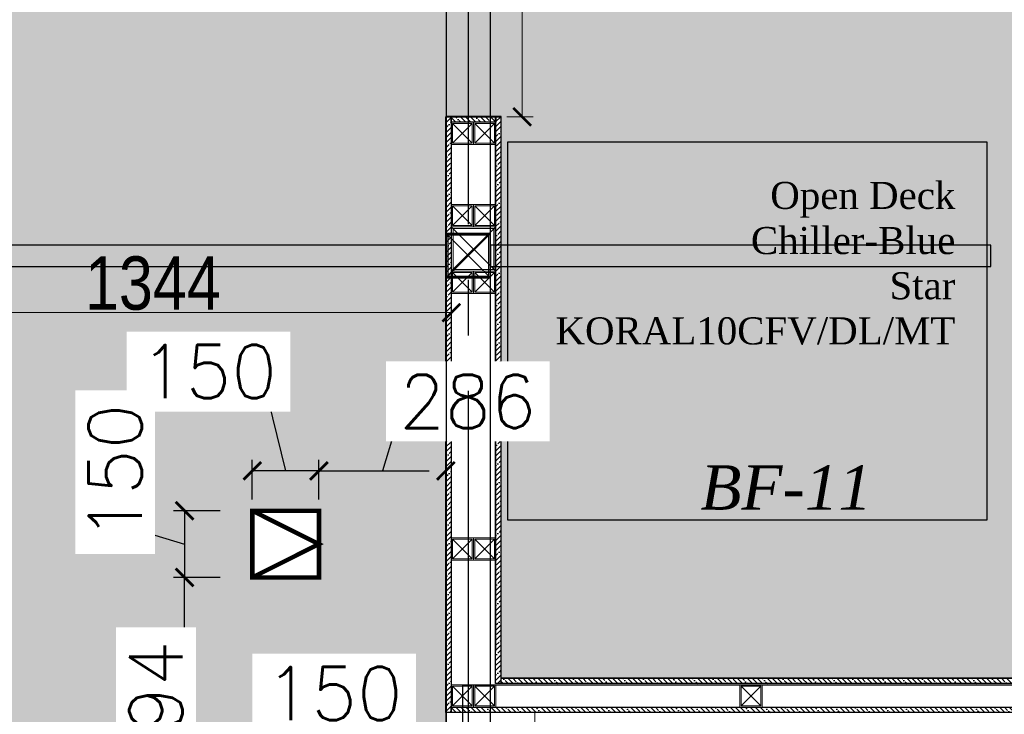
# Model space of a CAD drawing. Header units: inches. Extents: x -1008743 to -388065, y -1380311 to -642022.
# Tile 44 of 85: x -521362 to -519145, y -673399 to -671836. Entities that reach past the tile are written whole.
import ezdxf
from ezdxf.xclip import XClip

# ---------------------------------------------------------------- set-up
doc = ezdxf.new("R2010")
doc.units = ezdxf.units.IN
doc.header["$LTSCALE"] = 1000
doc.header["$MEASUREMENT"] = 0
doc.header["$XCLIPFRAME"] = 0
doc.header["$PDMODE"] = 35
for name, pattern in [('CENTER2', [1.125, 0.75, -0.125, 0.125, -0.125]), ('General Arrangement Plan$0$( Hidden )', [0.375, 0.25, -0.125]), ('General Arrangement Plan$1$.5', [2, 0.5, -0.5, 0.5, -0.5]), ('General Arrangement Plan$1$CORES & SETBACK$0$HIDDEN', [0.375, 0.25, -0.125]), ('HIDDEN', [0.375, 0.25, -0.125])]:
    doc.linetypes.add(name, pattern=pattern)
for name, color, linetype, lineweight in [('2020 HVAC TRAP DOOR', 155, 'HIDDEN', 15), ('General Arrangement Plan$0$DIM', 7, 'Continuous', 13), ('General Arrangement Plan$0$TEXT', 7, 'Continuous', 5), ('General Arrangement Plan$1$FURN', 252, 'Continuous', 5), ('General Arrangement Plan$1$MEI- EXISTING WALLS', 1, 'Continuous', 15)]:
    doc.layers.add(name, color=color, linetype=linetype, lineweight=lineweight)
for name, color, linetype in [('A-ANNO-DIMS-30', 7, 'Continuous'), ('General Arrangement Plan$1$12-ply', 160, 'Continuous'), ('General Arrangement Plan$1$Equipment', 5, 'Continuous'), ('General Arrangement Plan$1$Equipment Name', 7, 'Continuous'), ('IFF-35 HEAVY', 100, 'Continuous'), ('M-HVAC-INSULATION', 7, 'Continuous')]:
    doc.layers.add(name, color=color, linetype=linetype)
doc.layers.add('General Arrangement Plan$1$MS', color=7, linetype='Continuous', lineweight=0, true_color=0x3c5977)
doc.styles.add('General Arrangement Plan$1$Standard', font='ARIALN.TTF')
doc.styles.add('General Arrangement Plan$1$style12', font='BOOKOSI.TTF')
doc.styles.get("Standard").update_dxf_attribs({"font": 'txt.shx'})
doc.dimstyles.new('General Arrangement Plan$1$TFS-Dim', dxfattribs={"dimtxt": 120, "dimasz": 40, "dimexe": 25, "dimexo": 25, "dimgap": 4.5, "dimtad": 1, "dimdec": 0, "dimzin": 0, "dimdsep": 46, "dimtxsty": 'General Arrangement Plan$1$Standard', "dimblk": 'General Arrangement Plan$1$_ArchTick', "dimcen": 0.09, "dimdle": 2, "dimclrd": 256, "dimclre": 8, "dimadec": 0, "dimazin": 0, "dimtfac": 1, "dimtdec": 0, "dimtofl": 0, "dimtmove": 1, "dimatfit": 3, "dimfxl": 1, "dimtolj": 1, "dimtzin": 0, "dimlwd": -1, "dimlwe": -1, "dimarcsym": 0})
doc.dimstyles.new('TFS-Dim', dxfattribs={"dimtxt": 120, "dimasz": 40, "dimexe": 25, "dimexo": 25, "dimgap": 4.5, "dimtad": 1, "dimdec": 0, "dimzin": 0, "dimdsep": 46, "dimtxsty": 'Standard', "dimblk": 'ARCHTICK', "dimcen": 0.09, "dimdle": 2, "dimclrd": 256, "dimclre": 8, "dimadec": 0, "dimazin": 0, "dimtfac": 1, "dimtdec": 0, "dimtofl": 0, "dimtmove": 1, "dimatfit": 3, "dimfxl": 1, "dimtolj": 1, "dimtzin": 0, "dimlwd": -1, "dimlwe": -1, "dimarcsym": 0})

# ---------------------------------------------------------------- blocks, each defined once
blk = doc.blocks.new('General Arrangement Plan$1$_ArchTick')
at = {"color": 0, "linetype": 'ByBlock', "const_width": 0.15}
blk.add_lwpolyline([(-0.5, -0.5), (0.5, 0.5)], dxfattribs=at)
blk = doc.blocks.new('*D392')
at = {"layer": 'Defpoints', "color": 0}
for p in [(6521.7, 7594.6), (6281, 6151.3), (6340.6, 6151.3)]:
    blk.add_point(p, dxfattribs=at)
at = {"layer": 'General Arrangement Plan$0$DIM', "color": 8, "linetype": 'General Arrangement Plan$0$( Hidden )'}
for p, q in [((6496.7, 7594.6), (6315.6, 7594.6)), ((6306, 6151.3), (6365.6, 6151.3))]:
    blk.add_line(p, q, dxfattribs=at)
at = {"layer": 'General Arrangement Plan$0$DIM', "color": 8}
blk.add_line((6340.6, 7596.6), (6340.6, 6149.3), dxfattribs=at)
at = {"layer": 'General Arrangement Plan$0$DIM', "color": 8, "xscale": 40, "yscale": 40, "zscale": 40}
for p, rotation in [((6340.6, 7594.6), 90), ((6340.6, 6151.3), 270)]:
    blk.add_blockref('General Arrangement Plan$1$_ArchTick', p, dxfattribs=dict(at, rotation=rotation))
at = {"layer": 'General Arrangement Plan$0$DIM', "color": 0, "insert": (6274.9, 6873), "char_height": 120, "attachment_point": 5, "rotation": 90, "style": 'General Arrangement Plan$1$Standard'}
blk.add_mtext('\\A1;1443', dxfattribs=at)
blk = doc.blocks.new('*D410')
at = {"layer": 'Defpoints', "color": 0}
for p in [(6181, 6151.3), (4837.1, 6094.2), (4837.1, 5710.7)]:
    blk.add_point(p, dxfattribs=at)
at = {"layer": 'General Arrangement Plan$0$DIM', "color": 8, "linetype": 'General Arrangement Plan$0$( Hidden )'}
for p, q in [((6181, 6126.3), (6181, 5685.7)), ((4837.1, 6069.2), (4837.1, 5685.7))]:
    blk.add_line(p, q, dxfattribs=at)
at = {"layer": 'General Arrangement Plan$0$DIM', "color": 8}
blk.add_line((6183, 5710.7), (4835.1, 5710.7), dxfattribs=at)
at = {"layer": 'General Arrangement Plan$0$DIM', "color": 8, "xscale": 40, "yscale": 40, "zscale": 40, "rotation": 180}
blk.add_blockref('General Arrangement Plan$1$_ArchTick', (4837.1, 5710.7), dxfattribs=at)
at = {"layer": 'General Arrangement Plan$0$DIM', "color": 8, "xscale": 40, "yscale": 40, "zscale": 40}
blk.add_blockref('General Arrangement Plan$1$_ArchTick', (6181, 5710.7), dxfattribs=at)
at = {"layer": 'General Arrangement Plan$0$DIM', "color": 0, "insert": (5509, 5776.5), "char_height": 120, "attachment_point": 5, "style": 'General Arrangement Plan$1$Standard'}
blk.add_mtext('\\A1;1344', dxfattribs=at)
blk = doc.blocks.new('General Arrangement Plan$1$A$C0642dd72')
at = {"layer": 'General Arrangement Plan$1$MS', "ltscale": 10}
for p, q in [((5980.3, 4780), (6080.3, 4880)), ((6080.3, 4780), (5980.3, 4880))]:
    blk.add_line(p, q, dxfattribs=at)
for points in [[(5980.3, 4780), (6080.3, 4780), (6080.3, 4880), (5980.3, 4880)], [(5984.3, 4784), (6076.3, 4784), (6076.3, 4876), (5984.3, 4876)]]:
    blk.add_lwpolyline(points, close=True, dxfattribs=at)
blk = doc.blocks.new('*U426')
at = {"layer": 'General Arrangement Plan$1$12-ply', "true_color": 0x939598}
h = blk.add_hatch(dxfattribs=at)
h.set_pattern_fill('ANSI35', color=252, scale=2.5, angle=180)
h.set_pattern_definition([(225, (0, 5489.046), (11.22532015, -11.22532015), []), (225, (-11.225, 5489.046), (11.22532015, -11.22532015), [19.84375, -3.96875, 0, -3.96875])])
h.paths.add_polyline_path([(2694419.8, -800693.2), (2694419.8, -802033.7), (2694431.8, -802033.7), (2694431.8, -800693.2)])
at = {"layer": 'General Arrangement Plan$1$12-ply'}
blk.add_lwpolyline([(2694419.8, -800693.2), (2694431.8, -800693.2), (2694431.8, -802033.7), (2694419.8, -802033.7)], close=True, dxfattribs=at)
blk = doc.blocks.new('General Arrangement Plan$1$A$C25013FFA')
at = {"layer": 'General Arrangement Plan$1$MS', "linetype": 'General Arrangement Plan$1$CORES & SETBACK$0$HIDDEN', "ltscale": 25}
for p, q in [((-9, 60), (35, 16)), ((35, 60), (-9, 16))]:
    blk.add_line(p, q, dxfattribs=at)
at = {"layer": 'General Arrangement Plan$1$MS', "ltscale": 25}
blk.add_lwpolyline([(-12, 13), (38, 13), (38, 63), (-12, 63)], close=True, dxfattribs=at)
blk.add_lwpolyline([(-12, 13), (38, 13), (38, 63), (-12, 63)], close=True, dxfattribs=at)
at = {"layer": 'General Arrangement Plan$1$MS', "linetype": 'General Arrangement Plan$1$.5', "ltscale": 25}
blk.add_lwpolyline([(-9, 16), (35, 16), (35, 60), (-9, 60)], close=True, dxfattribs=at)
blk = doc.blocks.new('*U427')
at = {"layer": 'General Arrangement Plan$1$12-ply', "true_color": 0x939598}
h = blk.add_hatch(dxfattribs=at)
h.set_pattern_fill('ANSI35', color=252, scale=2.5, angle=180)
h.set_pattern_definition([(225, (0, 6692.969), (11.22532015, -11.22532015), []), (225, (-11.225, 6692.969), (11.22532015, -11.22532015), [19.84375, -3.96875, 0, -3.96875])])
h.paths.add_polyline_path([(2694419.8, -800711.5), (2694419.8, -800811.5), (2694431.8, -800811.5), (2694431.8, -800711.5)])
at = {"layer": 'General Arrangement Plan$1$12-ply'}
blk.add_lwpolyline([(2694419.8, -800711.5), (2694431.8, -800711.5), (2694431.8, -800811.5), (2694419.8, -800811.5)], close=True, dxfattribs=at)
blk = doc.blocks.new('*U428')
at = {"layer": 'General Arrangement Plan$1$12-ply', "true_color": 0x939598}
h = blk.add_hatch(dxfattribs=at)
h.set_pattern_fill('ANSI35', color=252, scale=2.5, angle=180)
h.set_pattern_definition([(225, (0, 5416.519), (11.22532015, -11.22532015), []), (225, (-11.225, 5416.519), (11.22532015, -11.22532015), [19.84375, -3.96875, 0, -3.96875])])
h.paths.add_polyline_path([(2694419.8, -800711.5), (2694419.8, -802087.9), (2694431.8, -802087.9), (2694431.8, -800711.5)])
at = {"layer": 'General Arrangement Plan$1$12-ply'}
blk.add_lwpolyline([(2694419.8, -800711.5), (2694431.8, -800711.5), (2694431.8, -802087.9), (2694419.8, -802087.9)], close=True, dxfattribs=at)
blk = doc.blocks.new('*U429')
at = {"layer": 'General Arrangement Plan$1$12-ply', "true_color": 0x939598}
h = blk.add_hatch(dxfattribs=at)
h.set_pattern_fill('ANSI35', color=252, scale=2.5, angle=180)
h.set_pattern_definition([(225, (0, 5290.512), (11.22532015, -11.22532015), []), (225, (-11.225, 5290.512), (11.22532015, -11.22532015), [19.84375, -3.96875, 0, -3.96875])])
h.paths.add_polyline_path([(2694419.8, -800886.5), (2694419.8, -802038.9), (2694431.8, -802038.9), (2694431.8, -800886.5)])
at = {"layer": 'General Arrangement Plan$1$12-ply'}
blk.add_lwpolyline([(2694419.8, -800886.5), (2694431.8, -800886.5), (2694431.8, -802038.9), (2694419.8, -802038.9)], close=True, dxfattribs=at)
blk = doc.blocks.new('*U431')
at = {"layer": 'General Arrangement Plan$1$12-ply', "true_color": 0x939598}
h = blk.add_hatch(dxfattribs=at)
h.set_pattern_fill('ANSI35', color=252, scale=2.5, angle=180)
h.set_pattern_definition([(225, (0, 5423.985), (11.22532015, -11.22532015), []), (225, (-11.225, 5423.985), (11.22532015, -11.22532015), [19.84375, -3.96875, 0, -3.96875])])
h.paths.add_polyline_path([(2694419.8, -800758.2), (2694419.8, -802033.7), (2694431.8, -802033.7), (2694431.8, -800758.2)])
at = {"layer": 'General Arrangement Plan$1$12-ply'}
blk.add_lwpolyline([(2694419.8, -800758.2), (2694431.8, -800758.2), (2694431.8, -802033.7), (2694419.8, -802033.7)], close=True, dxfattribs=at)
blk = doc.blocks.new('_ArchTick')
at = {"color": 0, "linetype": 'ByBlock', "const_width": 0.15}
blk.add_lwpolyline([(-0.5, -0.5), (0.5, 0.5)], dxfattribs=at)
blk = doc.blocks.new('*D498')
at = {"layer": 'A-ANNO-DIMS-30', "linetype": 'HIDDEN'}
for p, q in [((-521071.1, -672692.2), (-520802.1, -672692.2)), ((-520802.1, -672692.2), (-520763.1, -672851)), ((-520686.1, -672851), (-520840.1, -672851))]:
    blk.add_line(p, q, dxfattribs=at)
at = {"layer": 'A-ANNO-DIMS-30', "color": 8, "linetype": 'HIDDEN'}
for p, q in [((-520838.1, -672915.8), (-520838.1, -672826)), ((-520688.1, -672915.8), (-520688.1, -672826))]:
    blk.add_line(p, q, dxfattribs=at)
at = {"layer": 'Defpoints', "color": 0, "ltscale": 10}
for p in [(-520838.1, -672851), (-520838.1, -672940.8), (-520688.1, -672940.8)]:
    blk.add_point(p, dxfattribs=at)
at = {"layer": 'A-ANNO-DIMS-30', "ltscale": 10, "xscale": 40, "yscale": 40, "zscale": 40, "rotation": 180}
blk.add_blockref('_ArchTick', (-520838.1, -672851), dxfattribs=at)
at = {"layer": 'A-ANNO-DIMS-30', "ltscale": 10, "xscale": 40, "yscale": 40, "zscale": 40}
blk.add_blockref('_ArchTick', (-520688.1, -672851), dxfattribs=at)
at = {"layer": 'A-ANNO-DIMS-30', "color": 0, "ltscale": 10, "insert": (-520936.6, -672627.7), "char_height": 120, "attachment_point": 5, "bg_fill": 3, "box_fill_scale": 1.25, "bg_fill_color": 257, "bg_fill_transparency": 0}
blk.add_mtext('\\A1;150', dxfattribs=at)
blk = doc.blocks.new('*D499')
at = {"layer": 'A-ANNO-DIMS-30', "linetype": 'HIDDEN'}
for p, q in [((-521082.4, -672719.3), (-521082.4, -672988.3)), ((-520990.7, -672938.8), (-520990.7, -673092.8)), ((-521082.4, -672988.3), (-520990.7, -673015.8))]:
    blk.add_line(p, q, dxfattribs=at)
at = {"layer": 'A-ANNO-DIMS-30', "color": 8, "linetype": 'HIDDEN'}
for p, q in [((-520910.7, -672940.8), (-521015.7, -672940.8)), ((-520910.7, -673090.8), (-521015.7, -673090.8))]:
    blk.add_line(p, q, dxfattribs=at)
at = {"layer": 'Defpoints', "color": 0, "ltscale": 10}
for p in [(-520838.1, -672940.8), (-520990.7, -673090.8), (-520838.1, -673090.8)]:
    blk.add_point(p, dxfattribs=at)
at = {"layer": 'A-ANNO-DIMS-30', "ltscale": 10, "xscale": 40, "yscale": 40, "zscale": 40}
for p, rotation in [((-520990.7, -672940.8), 90), ((-520990.7, -673090.8), 270)]:
    blk.add_blockref('_ArchTick', p, dxfattribs=dict(at, rotation=rotation))
at = {"layer": 'A-ANNO-DIMS-30', "color": 0, "ltscale": 10, "insert": (-521146.9, -672853.8), "char_height": 120, "attachment_point": 5, "rotation": 90, "bg_fill": 3, "box_fill_scale": 1.25, "bg_fill_color": 257, "bg_fill_transparency": 0}
blk.add_mtext('\\A1;150', dxfattribs=at)
blk = doc.blocks.new('*D501')
at = {"layer": 'A-ANNO-DIMS-30', "linetype": 'HIDDEN'}
for p, q in [((-520788.5, -673416.6), (-520816.4, -673575.4)), ((-520519.5, -673416.6), (-520788.5, -673416.6)), ((-520893.4, -673575.4), (-520739.4, -673575.4))]:
    blk.add_line(p, q, dxfattribs=at)
at = {"layer": 'A-ANNO-DIMS-30', "color": 8, "linetype": 'HIDDEN'}
for p, q in [((-520891.4, -673655.4), (-520891.4, -673550.4)), ((-520741.4, -673655.4), (-520741.4, -673550.4))]:
    blk.add_line(p, q, dxfattribs=at)
at = {"layer": 'Defpoints', "color": 0, "ltscale": 10}
for p in [(-520741.4, -673575.4), (-520891.4, -673684.8), (-520741.4, -673684.8)]:
    blk.add_point(p, dxfattribs=at)
at = {"layer": 'A-ANNO-DIMS-30', "ltscale": 10, "xscale": 40, "yscale": 40, "zscale": 40, "rotation": 180}
blk.add_blockref('_ArchTick', (-520891.4, -673575.4), dxfattribs=at)
at = {"layer": 'A-ANNO-DIMS-30', "ltscale": 10, "xscale": 40, "yscale": 40, "zscale": 40}
blk.add_blockref('_ArchTick', (-520741.4, -673575.4), dxfattribs=at)
at = {"layer": 'A-ANNO-DIMS-30', "color": 0, "ltscale": 10, "insert": (-520654, -673352.1), "char_height": 120, "attachment_point": 5, "bg_fill": 3, "box_fill_scale": 1.25, "bg_fill_color": 257, "bg_fill_transparency": 0}
blk.add_mtext('\\A1;150', dxfattribs=at)
blk = doc.blocks.new('*D504')
at = {"layer": 'A-ANNO-DIMS-30', "color": 8, "linetype": 'HIDDEN'}
for p, q in [((-520910.7, -673090.8), (-521015.7, -673090.8)), ((-520916.4, -673684.8), (-521015.7, -673684.8))]:
    blk.add_line(p, q, dxfattribs=at)
at = {"layer": 'A-ANNO-DIMS-30', "linetype": 'HIDDEN'}
blk.add_line((-520990.7, -673686.8), (-520990.7, -673088.8), dxfattribs=at)
at = {"layer": 'Defpoints', "color": 0, "ltscale": 10}
for p in [(-520990.7, -673090.8), (-520838.1, -673090.8), (-520891.4, -673684.8)]:
    blk.add_point(p, dxfattribs=at)
at = {"layer": 'A-ANNO-DIMS-30', "ltscale": 10, "xscale": 40, "yscale": 40, "zscale": 40}
for p, rotation in [((-520990.7, -673090.8), 90), ((-520990.7, -673684.8), 270)]:
    blk.add_blockref('_ArchTick', p, dxfattribs=dict(at, rotation=rotation))
at = {"layer": 'A-ANNO-DIMS-30', "color": 0, "ltscale": 10, "insert": (-521055.2, -673387.8), "char_height": 120, "attachment_point": 5, "rotation": 90, "bg_fill": 3, "box_fill_scale": 1.25, "bg_fill_color": 257, "bg_fill_transparency": 0}
blk.add_mtext('\\A1;594', dxfattribs=at)
blk = doc.blocks.new('*D507')
at = {"layer": 'A-ANNO-DIMS-30', "linetype": 'HIDDEN'}
for p, q in [((-520517.6, -672759.2), (-520545.1, -672851)), ((-520188.6, -672759.2), (-520517.6, -672759.2)), ((-520690.1, -672851), (-520400.2, -672851))]:
    blk.add_line(p, q, dxfattribs=at)
at = {"layer": 'A-ANNO-DIMS-30', "color": 8, "linetype": 'HIDDEN'}
for p, q in [((-520688.1, -672915.8), (-520688.1, -672826)), ((-520402.2, -672915.8), (-520402.2, -672826))]:
    blk.add_line(p, q, dxfattribs=at)
at = {"layer": 'Defpoints', "color": 0, "ltscale": 10}
for p in [(-520402.2, -672851), (-520688.1, -672940.8), (-520402.2, -672940.8)]:
    blk.add_point(p, dxfattribs=at)
at = {"layer": 'A-ANNO-DIMS-30', "ltscale": 10, "xscale": 40, "yscale": 40, "zscale": 40, "rotation": 180}
blk.add_blockref('_ArchTick', (-520688.1, -672851), dxfattribs=at)
at = {"layer": 'A-ANNO-DIMS-30', "ltscale": 10, "xscale": 40, "yscale": 40, "zscale": 40}
blk.add_blockref('_ArchTick', (-520402.2, -672851), dxfattribs=at)
at = {"layer": 'A-ANNO-DIMS-30', "color": 0, "ltscale": 10, "insert": (-520353.1, -672694.7), "char_height": 120, "attachment_point": 5, "bg_fill": 3, "box_fill_scale": 1.25, "bg_fill_color": 257, "bg_fill_transparency": 0}
blk.add_mtext('\\A1;286', dxfattribs=at)
blk = doc.blocks.new('latout')
at = {"color": 252, "linetype": 'CENTER2'}
blk.add_line((-8375, 13525.7), (-8375, -289.9), dxfattribs=at)
at = {"ltscale": 10}
for p, q in [((-8425, 4780), (-8325, 4880)), ((-8325, 4780), (-8425, 4880))]:
    blk.add_line(p, q, dxfattribs=at)
at = {"color": 3, "ltscale": 10}
for points in [[(-8325, 4880), (-8325, 10397), (-8425, 10397), (-8425, 4880)], [(-8325, 100.3), (-8325, 4780), (-8425, 4780), (-8425, 100.3)]]:
    blk.add_lwpolyline(points, close=True, dxfattribs=at)
at = {"color": 4, "ltscale": 10}
for points in [[(-8425, 4780), (-8325, 4780), (-8325, 4880), (-8425, 4880)], [(-8421, 4784), (-8329, 4784), (-8329, 4876), (-8421, 4876)]]:
    blk.add_lwpolyline(points, close=True, dxfattribs=at)
at = {"color": 6, "ltscale": 10}
for points in [[(-10044.9, 4806), (-8425, 4805.9), (-8425, 4853.9), (-10044.9, 4854)], [(-8325, 4806), (-7198.5, 4806), (-7198.5, 4854), (-8325, 4854)]]:
    blk.add_lwpolyline(points, close=True, dxfattribs=at)
blk = doc.blocks.new('General Arrangement Plan')
at = {"layer": 'General Arrangement Plan$1$Equipment'}
blk.add_lwpolyline([(7387.4, 5244.4), (7387.4, 6094.2), (6307.4, 6094.2), (6307.4, 5244.4)], close=True, dxfattribs=at)
at = {"layer": 'General Arrangement Plan$1$FURN'}
blk.add_lwpolyline([(6168.8, 4871.8), (6168.8, 972), (6368.8, 972), (6368.8, 4810.7), (6168.8, 4810.7)], dxfattribs=at)
at = {"layer": 'General Arrangement Plan$1$MEI- EXISTING WALLS', "color": 252, "true_color": 0x939598}
for p, q in [((6181, 6151.3), (6181, 4867.7)), ((6281, 6151.3), (6206, 6151.3)), ((6281, 4948.9), (6281, 6132.9))]:
    blk.add_line(p, q, dxfattribs=at)
at = {"layer": 'General Arrangement Plan$1$12-ply'}
for name, p in [('*U426', (-2688250.9, 806844.4)), ('*U431', (-2688138.9, 806909.5))]:
    blk.add_blockref(name, p, dxfattribs=at)
at = {"layer": 'General Arrangement Plan$1$12-ply', "rotation": 90}
for name, p in [('*U427', (-794530.5, -2688280.6)), ('*U429', (-794593.5, -2689544.1, -0.1)), ('*U428', (-794530.5, -2689609.2, -0.1))]:
    blk.add_blockref(name, p, dxfattribs=at)
at = {"layer": 'General Arrangement Plan$1$MS', "ltscale": 10}
blk.add_blockref('General Arrangement Plan$1$A$C0642dd72', (200.7, 1023.9), dxfattribs=at)
at = {"layer": 'General Arrangement Plan$1$MS', "ltscale": 25}
for p in [(6193, 6076.3), (6243, 6076.3), (6193, 5890.8), (6243, 5890.8)]:
    blk.add_blockref('General Arrangement Plan$1$A$C25013FFA', p, dxfattribs=at)
at = {"layer": 'General Arrangement Plan$1$MS', "ltscale": 25, "xscale": -1, "rotation": 180}
for p in [(6193, 5816.8), (6243, 5816.8), (6193, 5216.8), (6243, 5216.8), (6193, 4885.7, -0.1), (6243, 4885.7, -0.1), (6843, 4885.7, -0.1)]:
    blk.add_blockref('General Arrangement Plan$1$A$C25013FFA', p, dxfattribs=at)
at = {"layer": 'General Arrangement Plan$0$TEXT', "color": 1, "insert": (6742.1, 5266.7), "char_height": 100, "attachment_point": 7, "style": 'General Arrangement Plan$1$Standard'}
blk.add_mtext('{\\fTimes New Roman|b0|i1|c0|p18;BF-11}', dxfattribs=at)
at = {"layer": 'General Arrangement Plan$1$Equipment Name', "color": 0, "insert": (7316, 5637.8), "char_height": 60.96, "width": 622.304, "attachment_point": 9, "style": 'General Arrangement Plan$1$style12'}
blk.add_mtext('Open Deck Chiller-Blue Star KORAL10CFV/DL/MT ', dxfattribs=at)
at = {"layer": 'General Arrangement Plan$0$DIM', "color": 9, "true_color": 0xc7c8ca}
dim = blk.add_linear_dim(base=(6340.6, 6151.3), p1=(6521.7, 7594.6), p2=(6281, 6151.3), angle=90, dimstyle='General Arrangement Plan$1$TFS-Dim', override={"dimclrd": 8}, dxfattribs=at)
dim.commit()
dim.dimension.update_dxf_attribs({"geometry": '*D392', "text_midpoint": (6274.9, 6873)})
dim = blk.add_linear_dim(base=(4837.1, 5710.7), p1=(6181, 6151.3), p2=(4837.1, 6094.2), dimstyle='General Arrangement Plan$1$TFS-Dim', override={"dimclrd": 8}, dxfattribs=at)
dim.commit()
dim.dimension.update_dxf_attribs({"geometry": '*D410', "text_midpoint": (5509, 5776.5)})

msp = doc.modelspace()

# ---------------------------------------------------------------- hatches: boundary and pattern name
at = {"layer": 'M-HVAC-INSULATION'}
h = msp.add_hatch(dxfattribs=at)
h.set_pattern_fill('DOTS', scale=50)
h.set_pattern_definition([(0, (-496533, -668672.15), (39.6875, 79.375), [0, -79.375])])
h.paths.add_polyline_path([(-513397.7, -664590), (-513397.7, -665814), (-515785, -665813.6), (-515785, -664589.6)])
h.paths.add_polyline_path([(-513946.8, -669505.6), (-513946.8, -666673), (-512866.8, -666673), (-512866.8, -669505.6)])
edge = h.paths.add_edge_path()
edge.add_line((-520586.8, -666673), (-521351.3, -666673))
edge.add_line((-521351.3, -666673), (-521351.3, -665473))
edge.add_line((-521351.3, -665473), (-519801.3, -665473))
edge.add_line((-519801.3, -665473), (-519801.3, -666673))
edge.add_line((-519801.3, -666673), (-513957.3, -666673))
edge.add_line((-513957.3, -666673), (-513957.3, -672249.4))
edge.add_line((-513957.3, -672249.4), (-511990.2, -672249.4))
edge.add_line((-511990.2, -672249.4), (-511990.2, -665468.9))
edge.add_arc((-511992.2, -665468.9), 2, 0, 90)
edge.add_line((-511992.2, -665466.9), (-513330.6, -665466.9))
edge.add_line((-513330.6, -665466.9), (-513330.6, -664553.9))
edge.add_line((-513330.6, -664553.9), (-522160.4, -664553.9))
edge.add_line((-522160.4, -664553.9), (-522161.8, -666673))
edge.add_line((-522161.8, -666673), (-520586.8, -666673))

# ---------------------------------------------------------------- linework, layer by layer
at = {"layer": 'IFF-35 HEAVY', "ltscale": 100}
msp.add_lwpolyline([(-514107.3, -666822.4), (-514107.3, -672720.2), (-517541, -672720.2), (-517541, -672053.7), (-517665, -672053.7), (-517665, -673394.2), (-519001.7, -673394.9), (-519001.7, -672054.3), (-519125.7, -672053.7), (-519125.7, -673317.2), (-520278.1, -673317.2), (-520278.1, -672053.7), (-520402.1, -672053.7), (-520402.3, -677306.5), (-524753, -677305.8), (-524753, -674617.4), (-521734, -674617.4), (-521734, -673425.1), (-522387.4, -673425.1), (-522387.4, -672413.2), (-521734, -672413.2), (-521734, -672290.5), (-526462.8, -672289.2), (-526462.9, -671739)], dxfattribs=at)

# ---------------------------------------------------------------- next in the draw order: block references
at = {"color": 7}
ref = msp.add_blockref('General Arrangement Plan', (-526571.1, -678205.6), dxfattribs=at)
XClip(ref).set_block_clipping_path([(48.7190010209, -107.5186207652), (15251.6043912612, 15253.5715002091)])

# ---------------------------------------------------------------- next in the draw order: hatches: boundary and pattern name
at = {"layer": 'M-HVAC-INSULATION'}
h = msp.add_hatch(dxfattribs=at)
h.set_pattern_fill('DOTS', scale=50)
h.set_pattern_definition([(0, (-506064.966, -668671.505), (39.6875, 79.375), [0, -79.375])])
h.paths.add_polyline_path([(-520709.7, -675080.2), (-520709.7, -676805.3), (-524408.4, -676805.3), (-524408.4, -675080.2)], flags=16)
h.paths.add_polyline_path([(-520633.1, -674662.7), (-520633.1, -674812.7), (-520783.1, -674812.7), (-520783.1, -674662.7)])
h.paths.add_polyline_path([(-520741.4, -673834.8), (-520891.4, -673834.8), (-520891.4, -673684.8), (-520741.4, -673684.8)])
h.paths.add_polyline_path([(-520688.1, -673090.8), (-520838.1, -673090.8), (-520838.1, -672940.8), (-520688.1, -672940.8)])
h.paths.add_polyline_path([(-524753, -677305.8), (-524753, -674617.4), (-521734, -674617.4), (-521734, -673425.1), (-522387.4, -673425.1), (-522387.4, -672413.2), (-521734, -672413.2), (-521734, -672289.8), (-521858, -672289.8), (-521858, -672289.2), (-526462.8, -672289.2), (-526462.8, -671739), (-516526, -671739), (-516526, -666822.4), (-514107.3, -666822.4), (-514107.3, -672720.2), (-517541, -672720.2), (-517541, -672053.7), (-517665, -672053.7), (-517665, -673394.2), (-519001.7, -673394.9), (-519001.7, -672054.3), (-519125.7, -672053.7), (-519125.7, -673317.2), (-520278.1, -673317.2), (-520278.1, -672053.7), (-520402.1, -672053.7), (-520402.9, -677306.5)])

# ---------------------------------------------------------------- next in the draw order: linework, layer by layer
at = {"color": 7}
msp.add_lwpolyline([(-520365.1, -677081), (-511929.5, -677081), (-511929.5, -673333.2), (-520365.1, -673333.2)], close=True, dxfattribs=at)
at = {"layer": '2020 HVAC TRAP DOOR', "ltscale": 100, "const_width": 10}
msp.add_lwpolyline([(-520688.1, -672940.8), (-520688.1, -673090.8), (-520838.1, -673090.8), (-520838.1, -672940.8)], close=True, dxfattribs=at)
msp.add_lwpolyline([(-520838.1, -672940.8), (-520688.1, -673015.8), (-520838.1, -673090.8)], dxfattribs=at)

# ---------------------------------------------------------------- next in the draw order: dimensions: what is measured, and where the dimension line sits
at = {"layer": 'A-ANNO-DIMS-30', "color": 7}
for base, p1, p2, picture, middle in [((-520838.1, -672851), (-520688.1, -672940.8), (-520838.1, -672940.8), '*D498', (-520806.6, -672692.2)), ((-520741.4, -673575.4), (-520891.4, -673684.8), (-520741.4, -673684.8), '*D501', (-520784, -673416.6))]:
    dim = msp.add_linear_dim(base=base, p1=p1, p2=p2, dimstyle='TFS-Dim', override={"dimfxl": 80, "dimfxlon": 1, "dimtfill": 1, "dimarcsym": 1}, dxfattribs=at)
    dim.commit()
    dim.dimension.update_dxf_attribs({"geometry": picture, "text_midpoint": middle, "dimtype": 160})

# ---------------------------------------------------------------- next in the draw order: dimensions: what is measured, and where the dimension line sits
dim = msp.add_linear_dim(base=(-520402.2, -672851), p1=(-520688.1, -672940.8), p2=(-520402.2, -672940.8), dimstyle='TFS-Dim', override={"dimfxl": 80, "dimfxlon": 1, "dimtfill": 1, "dimarcsym": 1}, dxfattribs=at)
dim.commit()
dim.dimension.update_dxf_attribs({"geometry": '*D507', "text_midpoint": (-520513.1, -672694.7)})
dim = msp.add_linear_dim(base=(-520990.7, -673090.8), p1=(-520838.1, -672940.8), p2=(-520838.1, -673090.8), angle=90, dimstyle='TFS-Dim', override={"dimfxl": 80, "dimfxlon": 1, "dimtfill": 1, "dimarcsym": 1}, dxfattribs=at)
dim.commit()
dim.dimension.update_dxf_attribs({"geometry": '*D499', "text_midpoint": (-521146.9, -672983.8)})

# ---------------------------------------------------------------- next in the draw order: dimensions: what is measured, and where the dimension line sits
dim = msp.add_linear_dim(base=(-520990.7, -673090.8), p1=(-520891.4, -673684.8), p2=(-520838.1, -673090.8), angle=90, dimstyle='TFS-Dim', override={"dimfxl": 80, "dimfxlon": 1, "dimtfill": 1, "dimarcsym": 1}, dxfattribs=at)
dim.commit()
dim.dimension.update_dxf_attribs({"geometry": '*D504', "text_midpoint": (-521055.2, -673387.8)})

# ---------------------------------------------------------------- next in the draw order: block references
at = {"ltscale": 10}
msp.add_blockref('latout', (-511976.8, -677196.7), dxfattribs=at)

doc.saveas('drawing.dxf')
